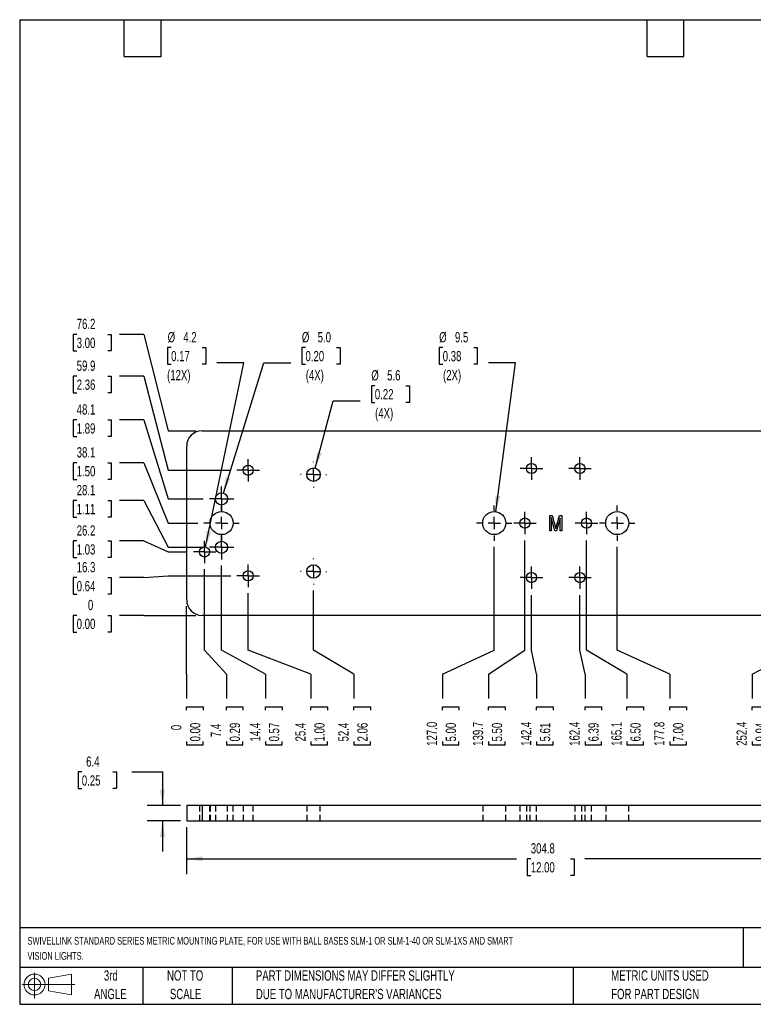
# Model space of a CAD drawing. Header units: millimetres. Extents: x 32 to 1365, y 32 to 1048.
# Tile 1 of 2: x 32 to 789, y 32 to 1048. Entities that reach past the tile are written whole.
import ezdxf

# ---------------------------------------------------------------- set-up
doc = ezdxf.new("R2010")
doc.units = ezdxf.units.MM
doc.header["$LTSCALE"] = 5
doc.linetypes.add('CENTERX2', pattern=[20.32, 12.7, -2.54, 2.54, -2.54])
doc.linetypes.add('HIDDEN', pattern=[1.905, 1.27, -0.635])
doc.layers.add('CENTER', color=40, linetype='CENTERX2')
doc.layers.add('HIDDEN', color=102, linetype='HIDDEN')
doc.layers.add('DIMENSIONS', color=140, linetype='Continuous', lineweight=25)
doc.layers.add('TEXT', color=140, linetype='Continuous', lineweight=25)
doc.styles.add('SLDTEXTSTYLE0', font='TXT', dxfattribs={"width": 0.7})
doc.dimstyles.new('SLDDIMSTYLE0', dxfattribs={"dimtxt": 10.790039, "dimasz": 16.51, "dimexe": 0, "dimexo": 0.0625, "dimgap": 2.69751, "dimtad": 0, "dimtih": 1, "dimtoh": 1, "dimdec": 0, "dimlfac": 0.4, "dimrnd": 1e-09, "dimdsep": 46, "dimtxsty": 'SLDTEXTSTYLE0', "dimblk1": 'NONE', "dimblk2": 'NONE', "dimsah": 1, "dimcen": 0.09, "dimadec": 0, "dimazin": 2, "dimtfac": 1, "dimtdec": 0, "dimtofl": 0, "dimtmove": 0, "dimatfit": 3, "dimldrblk": 'NONE', "dimfxl": 0, "dimfrac": 2, "dimtolj": 1, "dimtzin": 12, "dimarcsym": 0})
doc.dimstyles.new('SLDDIMSTYLE1', dxfattribs={"dimtxt": 10.790039, "dimasz": 16.51, "dimexe": 0, "dimexo": 0.0625, "dimgap": 2.69751, "dimtad": 0, "dimtih": 1, "dimtoh": 1, "dimlfac": 0.4, "dimrnd": 1e-09, "dimzin": 12, "dimdsep": 46, "dimtxsty": 'SLDTEXTSTYLE0', "dimblk1": 'NONE', "dimblk2": 'NONE', "dimsah": 1, "dimcen": 0.09, "dimadec": 0, "dimazin": 3, "dimtfac": 1, "dimtofl": 0, "dimtmove": 0, "dimatfit": 3, "dimldrblk": 'NONE', "dimfxl": 0, "dimfrac": 2, "dimtolj": 1, "dimtzin": 12, "dimarcsym": 0})
doc.dimstyles.new('SLDDIMSTYLE2', dxfattribs={"dimtxt": 10.790039, "dimasz": 16.51, "dimexe": 0, "dimexo": 0.0625, "dimgap": 2.69751, "dimtad": 0, "dimtih": 1, "dimtoh": 1, "dimlfac": 0.4, "dimrnd": 1e-09, "dimzin": 4, "dimdsep": 46, "dimtxsty": 'SLDTEXTSTYLE0', "dimblk1": 'NONE', "dimblk2": 'NONE', "dimsah": 1, "dimcen": 0.09, "dimadec": 0, "dimazin": 1, "dimtfac": 1, "dimtofl": 0, "dimtmove": 0, "dimatfit": 3, "dimldrblk": 'NONE', "dimfxl": 0, "dimfrac": 2, "dimtolj": 1, "dimtzin": 12, "dimarcsym": 0})
doc.dimstyles.new('SLDDIMSTYLE4', dxfattribs={"dimtxt": 10.790039, "dimasz": 16.51, "dimexe": 0, "dimexo": 0.0625, "dimgap": 2.69751, "dimtad": 0, "dimtih": 1, "dimtoh": 1, "dimlfac": 0.4, "dimrnd": 1e-09, "dimzin": 12, "dimdsep": 46, "dimtxsty": 'SLDTEXTSTYLE0', "dimsah": 1, "dimcen": 0, "dimadec": 0, "dimazin": 3, "dimtfac": 1, "dimtofl": 0, "dimtmove": 0, "dimatfit": 3, "dimfxl": 0, "dimfrac": 2, "dimtolj": 1, "dimtzin": 12, "dimarcsym": 0})
doc.dimstyles.new('SLDDIMSTYLE5', dxfattribs={"dimtxt": 10.790039, "dimasz": 16.51, "dimexe": 0, "dimexo": 0.0625, "dimgap": 2.69751, "dimtad": 0, "dimtih": 1, "dimtoh": 1, "dimlfac": 0.4, "dimrnd": 1e-09, "dimzin": 4, "dimdsep": 46, "dimtxsty": 'SLDTEXTSTYLE0', "dimsah": 1, "dimcen": 0, "dimadec": 0, "dimazin": 1, "dimtfac": 1, "dimtofl": 0, "dimtmove": 0, "dimatfit": 3, "dimfxl": 0, "dimfrac": 2, "dimtolj": 1, "dimtzin": 12, "dimarcsym": 0})
doc.dimstyles.new('SLDDIMSTYLE6', dxfattribs={"dimtxt": 10.790039, "dimasz": 16.51, "dimexe": 0, "dimexo": 0.0625, "dimgap": 2.69751, "dimtad": 0, "dimtih": 1, "dimtoh": 1, "dimlfac": 0.4, "dimrnd": 1e-09, "dimzin": 12, "dimdsep": 46, "dimtxsty": 'SLDTEXTSTYLE0', "dimsah": 1, "dimcen": 0.09, "dimadec": 0, "dimazin": 3, "dimtfac": 1, "dimtmove": 0, "dimatfit": 0, "dimfxl": 0, "dimfrac": 2, "dimtolj": 1, "dimtzin": 12, "dimarcsym": 0})
doc.dimstyles.new('SLDDIMSTYLE7', dxfattribs={"dimtxt": 10.790039, "dimasz": 16.51, "dimexe": 0, "dimexo": 0.0625, "dimgap": 2.69751, "dimtad": 0, "dimtih": 1, "dimtoh": 1, "dimlfac": 0.4, "dimrnd": 1e-09, "dimzin": 12, "dimdsep": 46, "dimtxsty": 'SLDTEXTSTYLE0', "dimsah": 1, "dimcen": 0.09, "dimadec": 0, "dimazin": 3, "dimtfac": 1, "dimtofl": 0, "dimtmove": 0, "dimatfit": 3, "dimfxl": 0, "dimfrac": 2, "dimtolj": 1, "dimtzin": 12, "dimarcsym": 0})

# ---------------------------------------------------------------- blocks, each defined once
blk = doc.blocks.new('Block11')
at = {"color": 7, "linetype": 'Continuous', "lineweight": 18}
for p, q in [((12.9, 26.6), (12.9, 0)), ((27.4, 20.8), (50.9, 25.2)), ((27.4, 8), (27.4, 20.8)), ((50.9, 25.2), (50.9, 3.7)), ((0, 14.4), (54.4, 14.4)), ((27.4, 8), (50.9, 3.7))]:
    blk.add_line(p, q, dxfattribs=at)
for radius in [10.8, 6.43]:
    blk.add_circle((12.9, 14.4), radius, dxfattribs=at)
blk = doc.blocks.new('Block12')
at = {"color": 7, "linetype": 'Continuous'}
blk.add_blockref('Block11', (0, 0), dxfattribs=at)
blk = doc.blocks.new('SW_NOTE_0')
at = {"layer": 'TEXT', "color": 0, "attachment_point": 1, "style": 'SLDTEXTSTYLE0'}
for s, insert, char_height in [('SWIVELLINK STANDARD SERIES METRIC MOUNTING PLATE, FOR USE WITH BALL BASES SLM-1 OR SLM-1-40 OR SLM-1XS AND SMART', (0, 10.2), 7.9375), ('VISION LIGHTS.', (0, -5.4), 7.938)]:
    blk.add_mtext(s, dxfattribs=dict(at, insert=insert, char_height=char_height))
blk = doc.blocks.new('SW_NOTE_0_3')
at = {"layer": 'TEXT', "color": 0, "char_height": 10.583, "attachment_point": 1, "style": 'SLDTEXTSTYLE0'}
for s, insert in [('PART DIMENSIONS MAY DIFFER SLIGHTLY', (0, 13.6)), ("DUE TO MANUFACTURER'S VARIANCES", (0, -5.5))]:
    blk.add_mtext(s, dxfattribs=dict(at, insert=insert))
blk = doc.blocks.new('SW_NOTE_0_4')
at = {"layer": 'TEXT', "color": 0, "char_height": 10.58, "attachment_point": 2, "style": 'SLDTEXTSTYLE0'}
for s, insert in [('NOT TO', (26.3, 13.6)), ('SCALE', (26.8, -5.5))]:
    blk.add_mtext(s, dxfattribs=dict(at, insert=insert))
blk = doc.blocks.new('SW_NOTE_0_5')
at = {"layer": 'TEXT', "color": 0, "char_height": 10.58, "attachment_point": 2, "style": 'SLDTEXTSTYLE0'}
for s, insert in [('3rd', (11.6, 13.6)), ('ANGLE', (11.1, -5.5))]:
    blk.add_mtext(s, dxfattribs=dict(at, insert=insert))
blk = doc.blocks.new('SW_NOTE_0_6')
at = {"layer": 'TEXT', "color": 0, "char_height": 10.583, "attachment_point": 1, "style": 'SLDTEXTSTYLE0'}
for s, insert in [('METRIC UNITS USED', (0, 13.6)), ('FOR PART DESIGN', (0, -5.5))]:
    blk.add_mtext(s, dxfattribs=dict(at, insert=insert))
blk = doc.blocks.new('_D')
at = {"layer": 'DIMENSIONS'}
for p, q in [((90.6, 433.1), (87, 433.1)), ((87, 433.1), (87, 415.9)), ((122.7, 433.1), (126.3, 433.1)), ((126.3, 433.1), (126.3, 415.9)), ((159.9, 433.1), (134.9, 433.1)), ((159.9, 433.1), (184.9, 433.1)), ((184.9, 433.1), (213.7, 433.1)), ((87, 415.9), (90.6, 415.9)), ((126.3, 415.9), (122.7, 415.9))]:
    blk.add_line(p, q, dxfattribs=at)
at = {"layer": 'DIMENSIONS', "attachment_point": 1, "style": 'SLDTEXTSTYLE0'}
for s, insert, char_height in [('0', (102.2, 449.1), 10.6), ('0.00', (90.6, 429.6), 10.58)]:
    blk.add_mtext(s, dxfattribs=dict(at, insert=insert, char_height=char_height))
blk = doc.blocks.new('_None')
blk = doc.blocks.new('_D_1')
at = {"layer": 'DIMENSIONS'}
for p, q in [((90.6, 472), (87, 472)), ((87, 472), (87, 454.9)), ((122.7, 472), (126.3, 472)), ((126.3, 472), (126.3, 454.9)), ((159.9, 472), (134.9, 472)), ((159.9, 472), (184.9, 473.8)), ((184.9, 473.8), (249.7, 473.8)), ((87, 454.9), (90.6, 454.9)), ((126.3, 454.9), (122.7, 454.9))]:
    blk.add_line(p, q, dxfattribs=at)
at = {"layer": 'DIMENSIONS', "char_height": 10.58, "attachment_point": 1, "style": 'SLDTEXTSTYLE0'}
for s, insert in [('16.3', (90.6, 488.1)), ('0.64', (90.6, 468.5))]:
    blk.add_mtext(s, dxfattribs=dict(at, insert=insert))
blk = doc.blocks.new('_D_2')
at = {"layer": 'DIMENSIONS'}
for p, q in [((90.6, 509.9), (87, 509.9)), ((87, 509.9), (87, 492.8)), ((122.7, 509.9), (126.3, 509.9)), ((126.3, 509.9), (126.3, 492.8)), ((159.9, 509.9), (134.9, 509.9)), ((159.9, 509.9), (184.9, 498.5)), ((184.9, 498.5), (204.7, 498.5)), ((87, 492.8), (90.6, 492.8)), ((126.3, 492.8), (122.7, 492.8))]:
    blk.add_line(p, q, dxfattribs=at)
at = {"layer": 'DIMENSIONS', "char_height": 10.58, "attachment_point": 1, "style": 'SLDTEXTSTYLE0'}
for s, insert in [('26.2', (90.6, 526)), ('1.03', (90.6, 506.4))]:
    blk.add_mtext(s, dxfattribs=dict(at, insert=insert))
blk = doc.blocks.new('_D_3')
at = {"layer": 'DIMENSIONS'}
for p, q in [((90.6, 551.5), (87, 551.5)), ((87, 551.5), (87, 534.4)), ((122.7, 551.5), (126.3, 551.5)), ((126.3, 551.5), (126.3, 534.4)), ((159.9, 551.5), (134.9, 551.5)), ((159.9, 551.5), (184.9, 503.3)), ((87, 534.4), (90.6, 534.4)), ((126.3, 534.4), (122.7, 534.4)), ((184.9, 503.3), (221.2, 503.3))]:
    blk.add_line(p, q, dxfattribs=at)
at = {"layer": 'DIMENSIONS', "char_height": 10.58, "attachment_point": 1, "style": 'SLDTEXTSTYLE0'}
for s, insert in [('28.1', (90.6, 567.6)), ('1.11', (90.6, 548))]:
    blk.add_mtext(s, dxfattribs=dict(at, insert=insert))
blk = doc.blocks.new('_D_4')
at = {"layer": 'DIMENSIONS'}
for p, q in [((90.6, 590.6), (87, 590.6)), ((87, 590.6), (87, 573.4)), ((122.7, 590.6), (126.3, 590.6)), ((126.3, 590.6), (126.3, 573.4)), ((159.9, 590.6), (134.9, 590.6)), ((159.9, 590.6), (184.9, 528.3)), ((87, 573.4), (90.6, 573.4)), ((126.3, 573.4), (122.7, 573.4)), ((184.9, 528.3), (215.5, 528.3))]:
    blk.add_line(p, q, dxfattribs=at)
at = {"layer": 'DIMENSIONS', "char_height": 10.58, "attachment_point": 1, "style": 'SLDTEXTSTYLE0'}
for s, insert in [('38.1', (90.6, 606.6)), ('1.50', (90.6, 587.1))]:
    blk.add_mtext(s, dxfattribs=dict(at, insert=insert))
blk = doc.blocks.new('_D_5')
at = {"layer": 'DIMENSIONS'}
for p, q in [((90.6, 634.8), (87, 634.8)), ((87, 634.8), (87, 617.7)), ((122.7, 634.8), (126.3, 634.8)), ((126.3, 634.8), (126.3, 617.7)), ((159.9, 634.8), (134.9, 634.8)), ((159.9, 634.8), (184.9, 553.3)), ((87, 617.7), (90.6, 617.7)), ((126.3, 617.7), (122.7, 617.7)), ((184.9, 553.3), (221.2, 553.3))]:
    blk.add_line(p, q, dxfattribs=at)
at = {"layer": 'DIMENSIONS', "char_height": 10.58, "attachment_point": 1, "style": 'SLDTEXTSTYLE0'}
for s, insert in [('48.1', (90.6, 650.9)), ('1.89', (90.6, 631.3))]:
    blk.add_mtext(s, dxfattribs=dict(at, insert=insert))
blk = doc.blocks.new('_D_6')
at = {"layer": 'DIMENSIONS'}
for p, q in [((90.6, 679.9), (87, 679.9)), ((87, 679.9), (87, 662.8)), ((122.7, 679.9), (126.3, 679.9)), ((126.3, 679.9), (126.3, 662.8)), ((159.9, 679.9), (134.9, 679.9)), ((159.9, 679.9), (184.9, 582.8)), ((87, 662.8), (90.6, 662.8)), ((126.3, 662.8), (122.7, 662.8)), ((184.9, 582.8), (249.7, 582.8))]:
    blk.add_line(p, q, dxfattribs=at)
at = {"layer": 'DIMENSIONS', "char_height": 10.58, "attachment_point": 1, "style": 'SLDTEXTSTYLE0'}
for s, insert in [('59.9', (90.6, 696)), ('2.36', (90.6, 676.4))]:
    blk.add_mtext(s, dxfattribs=dict(at, insert=insert))
blk = doc.blocks.new('_D_7')
at = {"layer": 'DIMENSIONS'}
for p, q in [((90.6, 723), (87, 723)), ((87, 723), (87, 705.9)), ((122.7, 723), (126.3, 723)), ((126.3, 723), (126.3, 705.9)), ((159.9, 723), (134.9, 723)), ((159.9, 723), (184.9, 623.6)), ((87, 705.9), (90.6, 705.9)), ((126.3, 705.9), (122.7, 705.9)), ((184.9, 623.6), (213.7, 623.6))]:
    blk.add_line(p, q, dxfattribs=at)
at = {"layer": 'DIMENSIONS', "char_height": 10.58, "attachment_point": 1, "style": 'SLDTEXTSTYLE0'}
for s, insert in [('76.2', (90.6, 739.1)), ('3.00', (90.6, 719.5))]:
    blk.add_mtext(s, dxfattribs=dict(at, insert=insert))
blk = doc.blocks.new('_D_8')
at = {"layer": 'DIMENSIONS'}
for p, q in [((204.1, 397.3), (204.1, 442.6)), ((204.1, 372.3), (204.1, 397.3)), ((204.1, 372.3), (204.1, 347.3)), ((204.1, 335.1), (204.1, 338.7)), ((204.1, 338.7), (221.3, 338.7)), ((221.3, 338.7), (221.3, 335.1)), ((204.1, 303), (204.1, 299.4)), ((204.1, 299.4), (221.3, 299.4)), ((221.3, 299.4), (221.3, 303))]:
    blk.add_line(p, q, dxfattribs=at)
at = {"layer": 'DIMENSIONS', "attachment_point": 1, "rotation": 90, "style": 'SLDTEXTSTYLE0'}
for s, insert, char_height in [('0.00', (207.7, 303), 10.58), ('0', (188.1, 314.6), 10.6)]:
    blk.add_mtext(s, dxfattribs=dict(at, insert=insert, char_height=char_height))
blk = doc.blocks.new('_D_9')
at = {"layer": 'DIMENSIONS'}
for p, q in [((222.6, 397.3), (222.6, 480.6)), ((245.1, 372.3), (222.6, 397.3)), ((245.1, 372.3), (245.1, 347.3)), ((245.1, 335.1), (245.1, 338.7)), ((245.1, 338.7), (262.2, 338.7)), ((262.2, 338.7), (262.2, 335.1)), ((245.1, 303), (245.1, 299.4)), ((245.1, 299.4), (262.2, 299.4)), ((262.2, 299.4), (262.2, 303))]:
    blk.add_line(p, q, dxfattribs=at)
at = {"layer": 'DIMENSIONS', "char_height": 10.58, "attachment_point": 1, "rotation": 90, "style": 'SLDTEXTSTYLE0'}
for s, insert in [('7.4', (229, 307.5)), ('0.29', (248.6, 303))]:
    blk.add_mtext(s, dxfattribs=dict(at, insert=insert))
blk = doc.blocks.new('_D_10')
at = {"layer": 'DIMENSIONS'}
for p, q in [((240.1, 397.3), (240.1, 484.4)), ((285.6, 372.3), (240.1, 397.3)), ((285.6, 372.3), (285.6, 347.3)), ((285.6, 335.1), (285.6, 338.7)), ((285.6, 338.7), (302.8, 338.7)), ((302.8, 338.7), (302.8, 335.1)), ((285.6, 303), (285.6, 299.4)), ((285.6, 299.4), (302.8, 299.4)), ((302.8, 299.4), (302.8, 303))]:
    blk.add_line(p, q, dxfattribs=at)
at = {"layer": 'DIMENSIONS', "char_height": 10.58, "attachment_point": 1, "rotation": 90, "style": 'SLDTEXTSTYLE0'}
for s, insert in [('14.4', (269.6, 303)), ('0.57', (289.1, 303))]:
    blk.add_mtext(s, dxfattribs=dict(at, insert=insert))
blk = doc.blocks.new('_D_11')
at = {"layer": 'DIMENSIONS'}
for p, q in [((267.6, 397.3), (267.6, 455.9)), ((332.4, 372.3), (267.6, 397.3)), ((332.4, 372.3), (332.4, 347.3)), ((332.4, 335.1), (332.4, 338.7)), ((332.4, 338.7), (349.5, 338.7)), ((349.5, 338.7), (349.5, 335.1)), ((332.4, 303), (332.4, 299.4)), ((332.4, 299.4), (349.5, 299.4)), ((349.5, 299.4), (349.5, 303))]:
    blk.add_line(p, q, dxfattribs=at)
at = {"layer": 'DIMENSIONS', "char_height": 10.58, "attachment_point": 1, "rotation": 90, "style": 'SLDTEXTSTYLE0'}
for s, insert in [('25.4', (316.3, 303)), ('1.00', (335.9, 303))]:
    blk.add_mtext(s, dxfattribs=dict(at, insert=insert))
blk = doc.blocks.new('_D_12')
at = {"layer": 'DIMENSIONS'}
for p, q in [((335.1, 397.3), (335.1, 458.7)), ((376.8, 372.3), (335.1, 397.3)), ((376.8, 372.3), (376.8, 347.3)), ((376.8, 335.1), (376.8, 338.7)), ((376.8, 338.7), (393.9, 338.7)), ((393.9, 338.7), (393.9, 335.1)), ((376.8, 303), (376.8, 299.4)), ((376.8, 299.4), (393.9, 299.4)), ((393.9, 299.4), (393.9, 303))]:
    blk.add_line(p, q, dxfattribs=at)
at = {"layer": 'DIMENSIONS', "char_height": 10.58, "attachment_point": 1, "rotation": 90, "style": 'SLDTEXTSTYLE0'}
for s, insert in [('52.4', (360.7, 303)), ('2.06', (380.3, 303))]:
    blk.add_mtext(s, dxfattribs=dict(at, insert=insert))
blk = doc.blocks.new('_D_13')
at = {"layer": 'DIMENSIONS'}
for p, q in [((521.6, 397.3), (521.6, 503.7)), ((468.1, 372.3), (521.6, 397.3)), ((468.1, 372.3), (468.1, 347.3)), ((468.1, 335.1), (468.1, 338.7)), ((468.1, 338.7), (485.2, 338.7)), ((485.2, 338.7), (485.2, 335.1)), ((468.1, 303), (468.1, 299.4)), ((468.1, 299.4), (485.2, 299.4)), ((485.2, 299.4), (485.2, 303))]:
    blk.add_line(p, q, dxfattribs=at)
at = {"layer": 'DIMENSIONS', "char_height": 10.58, "attachment_point": 1, "rotation": 90, "style": 'SLDTEXTSTYLE0'}
for s, insert in [('127.0', (452, 298.5)), ('5.00', (471.6, 303))]:
    blk.add_mtext(s, dxfattribs=dict(at, insert=insert))
blk = doc.blocks.new('_D_14')
at = {"layer": 'DIMENSIONS'}
for p, q in [((553.4, 397.3), (553.4, 510.4)), ((515.7, 372.3), (553.4, 397.3)), ((515.7, 372.3), (515.7, 347.3)), ((515.7, 335.1), (515.7, 338.7)), ((515.7, 338.7), (532.8, 338.7)), ((532.8, 338.7), (532.8, 335.1)), ((515.7, 303), (515.7, 299.4)), ((515.7, 299.4), (532.8, 299.4)), ((532.8, 299.4), (532.8, 303))]:
    blk.add_line(p, q, dxfattribs=at)
at = {"layer": 'DIMENSIONS', "char_height": 10.58, "attachment_point": 1, "rotation": 90, "style": 'SLDTEXTSTYLE0'}
for s, insert in [('139.7', (499.6, 298.5)), ('5.50', (519.2, 303))]:
    blk.add_mtext(s, dxfattribs=dict(at, insert=insert))
blk = doc.blocks.new('_D_15')
at = {"layer": 'DIMENSIONS'}
for p, q in [((560.1, 397.3), (560.1, 454.1)), ((565.4, 372.3), (560.1, 397.3)), ((565.4, 372.3), (565.4, 347.3)), ((565.4, 335.1), (565.4, 338.7)), ((565.4, 338.7), (582.5, 338.7)), ((582.5, 338.7), (582.5, 335.1)), ((565.4, 303), (565.4, 299.4)), ((565.4, 299.4), (582.5, 299.4)), ((582.5, 299.4), (582.5, 303))]:
    blk.add_line(p, q, dxfattribs=at)
at = {"layer": 'DIMENSIONS', "char_height": 10.58, "attachment_point": 1, "rotation": 90, "style": 'SLDTEXTSTYLE0'}
for s, insert in [('142.4', (549.3, 298.5)), ('5.61', (568.9, 303))]:
    blk.add_mtext(s, dxfattribs=dict(at, insert=insert))
blk = doc.blocks.new('_D_16')
at = {"layer": 'DIMENSIONS'}
for p, q in [((610.1, 397.3), (610.1, 454.1)), ((615.4, 372.3), (610.1, 397.3)), ((615.4, 372.3), (615.4, 347.3)), ((615.4, 335.1), (615.4, 338.7)), ((615.4, 338.7), (632.5, 338.7)), ((632.5, 338.7), (632.5, 335.1)), ((615.4, 303), (615.4, 299.4)), ((615.4, 299.4), (632.5, 299.4)), ((632.5, 299.4), (632.5, 303))]:
    blk.add_line(p, q, dxfattribs=at)
at = {"layer": 'DIMENSIONS', "char_height": 10.58, "attachment_point": 1, "rotation": 90, "style": 'SLDTEXTSTYLE0'}
for s, insert in [('162.4', (599.3, 298.5)), ('6.39', (618.9, 303))]:
    blk.add_mtext(s, dxfattribs=dict(at, insert=insert))
blk = doc.blocks.new('_D_17')
at = {"layer": 'DIMENSIONS'}
for p, q in [((616.9, 397.3), (616.9, 510.4)), ((658.7, 372.3), (616.9, 397.3)), ((658.7, 372.3), (658.7, 347.3)), ((658.7, 335.1), (658.7, 338.7)), ((658.7, 338.7), (675.8, 338.7)), ((675.8, 338.7), (675.8, 335.1)), ((658.7, 303), (658.7, 299.4)), ((658.7, 299.4), (675.8, 299.4)), ((675.8, 299.4), (675.8, 303))]:
    blk.add_line(p, q, dxfattribs=at)
at = {"layer": 'DIMENSIONS', "char_height": 10.58, "attachment_point": 1, "rotation": 90, "style": 'SLDTEXTSTYLE0'}
for s, insert in [('165.1', (642.6, 298.5)), ('6.50', (662.2, 303))]:
    blk.add_mtext(s, dxfattribs=dict(at, insert=insert))
blk = doc.blocks.new('_D_18')
at = {"layer": 'DIMENSIONS'}
for p, q in [((648.6, 397.3), (648.6, 503.7)), ((702.8, 372.3), (648.6, 397.3)), ((702.8, 372.3), (702.8, 347.3)), ((702.8, 335.1), (702.8, 338.7)), ((702.8, 338.7), (720, 338.7)), ((720, 338.7), (720, 335.1)), ((702.8, 303), (702.8, 299.4)), ((702.8, 299.4), (720, 299.4)), ((720, 299.4), (720, 303))]:
    blk.add_line(p, q, dxfattribs=at)
at = {"layer": 'DIMENSIONS', "char_height": 10.58, "attachment_point": 1, "rotation": 90, "style": 'SLDTEXTSTYLE0'}
for s, insert in [('177.8', (686.8, 298.5)), ('7.00', (706.3, 303))]:
    blk.add_mtext(s, dxfattribs=dict(at, insert=insert))
blk = doc.blocks.new('_D_19')
at = {"layer": 'DIMENSIONS'}
for p, q in [((835.2, 397.3), (835.2, 458.7)), ((787.9, 372.3), (835.2, 397.3)), ((787.9, 372.3), (787.9, 347.3)), ((787.9, 335.1), (787.9, 338.7)), ((787.9, 338.7), (805, 338.7)), ((805, 338.7), (805, 335.1)), ((787.9, 303), (787.9, 299.4)), ((787.9, 299.4), (805, 299.4)), ((805, 299.4), (805, 303))]:
    blk.add_line(p, q, dxfattribs=at)
at = {"layer": 'DIMENSIONS', "char_height": 10.58, "attachment_point": 1, "rotation": 90, "style": 'SLDTEXTSTYLE0'}
for s, insert in [('252.4', (771.8, 298.5)), ('9.94', (791.4, 303))]:
    blk.add_mtext(s, dxfattribs=dict(at, insert=insert))
blk = doc.blocks.new('_D_20')
at = {"layer": 'DIMENSIONS'}
for p, q in [((902.6, 397.3), (902.6, 455.9)), ((833.4, 372.3), (902.6, 397.3)), ((833.4, 372.3), (833.4, 347.3)), ((833.4, 335.1), (833.4, 338.7)), ((833.4, 338.7), (850.5, 338.7)), ((850.5, 338.7), (850.5, 335.1)), ((833.4, 294.1), (833.4, 290.4)), ((833.4, 290.4), (850.5, 290.4)), ((850.5, 290.4), (850.5, 294.1))]:
    blk.add_line(p, q, dxfattribs=at)
at = {"layer": 'DIMENSIONS', "char_height": 10.58, "attachment_point": 1, "rotation": 90, "style": 'SLDTEXTSTYLE0'}
for s, insert in [('279.4', (817.3, 294.1)), ('11.00', (836.9, 294.1))]:
    blk.add_mtext(s, dxfattribs=dict(at, insert=insert))
blk = doc.blocks.new('_D_21')
at = {"layer": 'DIMENSIONS'}
for p, q in [((930.1, 397.3), (930.1, 484.4)), ((878.9, 372.3), (930.1, 397.3)), ((878.9, 372.3), (878.9, 347.3)), ((878.9, 335.1), (878.9, 338.7)), ((878.9, 338.7), (896, 338.7)), ((896, 338.7), (896, 335.1)), ((878.9, 294.1), (878.9, 290.4)), ((878.9, 290.4), (896, 290.4)), ((896, 290.4), (896, 294.1))]:
    blk.add_line(p, q, dxfattribs=at)
at = {"layer": 'DIMENSIONS', "char_height": 10.58, "attachment_point": 1, "rotation": 90, "style": 'SLDTEXTSTYLE0'}
for s, insert in [('290.4', (862.8, 294.1)), ('11.43', (882.4, 294.1))]:
    blk.add_mtext(s, dxfattribs=dict(at, insert=insert))
blk = doc.blocks.new('_D_22')
at = {"layer": 'DIMENSIONS'}
for p, q in [((947.6, 397.3), (947.6, 480.6)), ((922, 372.3), (947.6, 397.3)), ((922, 372.3), (922, 347.3)), ((922, 335.1), (922, 338.7)), ((922, 338.7), (939.2, 338.7)), ((939.2, 338.7), (939.2, 335.1)), ((922, 294.1), (922, 290.4)), ((922, 290.4), (939.2, 290.4)), ((939.2, 290.4), (939.2, 294.1))]:
    blk.add_line(p, q, dxfattribs=at)
at = {"layer": 'DIMENSIONS', "char_height": 10.58, "attachment_point": 1, "rotation": 90, "style": 'SLDTEXTSTYLE0'}
for s, insert in [('297.4', (906, 294.1)), ('11.71', (925.5, 294.1))]:
    blk.add_mtext(s, dxfattribs=dict(at, insert=insert))
blk = doc.blocks.new('_D_23')
at = {"layer": 'DIMENSIONS'}
for p, q in [((966.1, 442.6), (966.1, 347.3)), ((966.1, 335.1), (966.1, 338.7)), ((966.1, 338.7), (983.3, 338.7)), ((983.3, 338.7), (983.3, 335.1)), ((966.1, 294.1), (966.1, 290.4)), ((966.1, 290.4), (983.3, 290.4)), ((983.3, 290.4), (983.3, 294.1))]:
    blk.add_line(p, q, dxfattribs=at)
at = {"layer": 'DIMENSIONS', "char_height": 10.58, "attachment_point": 1, "rotation": 90, "style": 'SLDTEXTSTYLE0'}
for s, insert in [('304.8', (950.1, 294.1)), ('12.00', (969.7, 294.1))]:
    blk.add_mtext(s, dxfattribs=dict(at, insert=insert))
blk = doc.blocks.new('_D_25')
at = {"layer": 'DIMENSIONS'}
for p, q in [((188.1, 709.4), (184.5, 709.4)), ((184.5, 709.4), (184.5, 692.2)), ((220.2, 709.4), (223.8, 709.4)), ((223.8, 709.4), (223.8, 692.2)), ((184.5, 692.2), (188.1, 692.2)), ((223.8, 692.2), (220.2, 692.2)), ((223.7, 503.7), (263.1, 693.7)), ((263.1, 693.7), (235.4, 693.7))]:
    blk.add_line(p, q, dxfattribs=at)
blk.add_solid([(223.7, 503.7), (229.6, 519.3), (224.6, 520.4)], dxfattribs=at)
at = {"layer": 'DIMENSIONS', "char_height": 10.58, "attachment_point": 1, "style": 'SLDTEXTSTYLE0'}
for s, insert in [('%%c', (184.5, 725.4)), ('4.2', (200.7, 725.4)), ('0.17', (188.1, 705.9)), ('(12X)', (183.9, 686.3))]:
    blk.add_mtext(s, dxfattribs=dict(at, insert=insert))
blk = doc.blocks.new('_D_26')
at = {"layer": 'DIMENSIONS'}
for p, q in [((398.4, 670.1), (394.8, 670.1)), ((394.8, 670.1), (394.8, 652.9)), ((430.5, 670.1), (434.1, 670.1)), ((434.1, 670.1), (434.1, 652.9)), ((336.9, 585), (355.5, 654.4)), ((355.5, 654.4), (383.3, 654.4)), ((394.8, 652.9), (398.4, 652.9)), ((434.1, 652.9), (430.5, 652.9))]:
    blk.add_line(p, q, dxfattribs=at)
blk.add_solid([(336.9, 585), (343.6, 600.3), (338.7, 601.6)], dxfattribs=at)
at = {"layer": 'DIMENSIONS', "char_height": 10.58, "attachment_point": 1, "style": 'SLDTEXTSTYLE0'}
for s, insert in [('%%c', (394.8, 686.1)), ('5.6', (411.1, 686.1)), ('0.22', (398.4, 666.6)), ('(4X)', (398.7, 647))]:
    blk.add_mtext(s, dxfattribs=dict(at, insert=insert))
blk = doc.blocks.new('_D_27')
at = {"layer": 'DIMENSIONS'}
for p, q in [((326.8, 709.4), (323.1, 709.4)), ((323.1, 709.4), (323.1, 692.2)), ((358.8, 709.4), (362.5, 709.4)), ((362.5, 709.4), (362.5, 692.2)), ((242, 559.3), (283.8, 693.7)), ((283.8, 693.7), (311.6, 693.7)), ((323.1, 692.2), (326.8, 692.2)), ((362.5, 692.2), (358.8, 692.2))]:
    blk.add_line(p, q, dxfattribs=at)
blk.add_solid([(242, 559.3), (249.3, 574.3), (244.5, 575.8)], dxfattribs=at)
at = {"layer": 'DIMENSIONS', "char_height": 10.58, "attachment_point": 1, "style": 'SLDTEXTSTYLE0'}
for s, insert in [('%%c', (323.1, 725.4)), ('5.0', (339.4, 725.4)), ('0.20', (326.8, 705.9)), ('(4X)', (327.1, 686.3))]:
    blk.add_mtext(s, dxfattribs=dict(at, insert=insert))
blk = doc.blocks.new('_D_28')
at = {"layer": 'DIMENSIONS'}
for p, q in [((468.5, 709.4), (464.8, 709.4)), ((464.8, 709.4), (464.8, 692.2)), ((500.5, 709.4), (504.2, 709.4)), ((504.2, 709.4), (504.2, 692.2)), ((464.8, 692.2), (468.5, 692.2)), ((504.2, 692.2), (500.5, 692.2)), ((543.5, 693.7), (515.7, 693.7)), ((523.2, 540.1), (543.5, 693.7))]:
    blk.add_line(p, q, dxfattribs=at)
blk.add_solid([(523.2, 540.1), (527.9, 556.2), (522.8, 556.8)], dxfattribs=at)
at = {"layer": 'DIMENSIONS', "char_height": 10.58, "attachment_point": 1, "style": 'SLDTEXTSTYLE0'}
for s, insert in [('%%c', (464.8, 725.4)), ('9.5', (481.1, 725.4)), ('0.38', (468.5, 705.9)), ('(2X)', (468.8, 686.3))]:
    blk.add_mtext(s, dxfattribs=dict(at, insert=insert))
blk = doc.blocks.new('SW_CENTERMARKSYMBOL_0')
at = {"layer": 'CENTER', "color": 0}
for p, q in [((0, 6.35), (0, 11.6)), ((-6.35, 0), (-11.6, 0)), ((0, 0), (-6.35, 0)), ((0, 0), (0, 6.35)), ((0, 0), (0, -6.35)), ((0, 0), (6.35, 0)), ((6.35, 0), (11.6, 0)), ((0, -6.35), (0, -11.6))]:
    blk.add_line(p, q, dxfattribs=at)
blk = doc.blocks.new('SW_CENTERMARKSYMBOL_1')
at = {"layer": 'CENTER', "color": 0}
for p, q in [((0, 6.35), (0, 12.6)), ((-6.35, 0), (-12.6, 0)), ((0, 0), (-6.35, 0)), ((0, 0), (0, 6.35)), ((0, 0), (0, -6.35)), ((0, 0), (6.35, 0)), ((6.35, 0), (12.6, 0)), ((0, -6.35), (0, -12.6))]:
    blk.add_line(p, q, dxfattribs=at)
blk = doc.blocks.new('SW_CENTERMARKSYMBOL_2')
at = {"layer": 'CENTER', "color": 0}
for p, q in [((0, 12.7), (0, 18.25625)), ((-12.7, 0), (-18.25625, 0)), ((0, 0), (-6.35, 0)), ((0, 0), (0, 6.35)), ((0, 0), (0, -6.35)), ((0, 0), (6.35, 0)), ((12.7, 0), (18.25625, 0)), ((0, -12.7), (0, -18.25625))]:
    blk.add_line(p, q, dxfattribs=at)
blk = doc.blocks.new('SW_CENTERMARKSYMBOL_3')
at = {"layer": 'CENTER', "color": 0}
for p, q in [((0, 6.35), (0, 12.6)), ((-6.35, 0), (-12.6, 0)), ((0, 0), (-6.35, 0)), ((0, 0), (0, 6.35)), ((0, 0), (0, -6.35)), ((0, 0), (6.35, 0)), ((6.35, 0), (12.6, 0)), ((0, -6.35), (0, -12.6))]:
    blk.add_line(p, q, dxfattribs=at)
blk = doc.blocks.new('SW_CENTERMARKSYMBOL_4')
at = {"layer": 'CENTER', "color": 0}
for p, q in [((0, 6.35), (0, 11.6)), ((-6.35, 0), (-11.6, 0)), ((0, 0), (-6.35, 0)), ((0, 0), (0, 6.35)), ((0, 0), (0, -6.35)), ((0, 0), (6.35, 0)), ((6.35, 0), (11.6, 0)), ((0, -6.35), (0, -11.6))]:
    blk.add_line(p, q, dxfattribs=at)
blk = doc.blocks.new('SW_CENTERMARKSYMBOL_5')
at = {"layer": 'CENTER', "color": 0}
for p, q in [((0, 6.35), (0, 11.6)), ((-6.35, 0), (-11.6, 0)), ((0, 0), (-6.35, 0)), ((0, 0), (0, 6.35)), ((0, 0), (0, -6.35)), ((0, 0), (6.35, 0)), ((6.35, 0), (11.6, 0)), ((0, -6.35), (0, -11.6))]:
    blk.add_line(p, q, dxfattribs=at)
blk = doc.blocks.new('SW_CENTERMARKSYMBOL_6')
at = {"layer": 'CENTER', "color": 0}
for p, q in [((0, 12.7), (0, 13.3)), ((-12.7, 0), (-13.3, 0)), ((0, 0), (-6.3, 0)), ((0, 0), (0, 6.4)), ((0, 0), (0, -6.3)), ((0, 0), (6.4, 0)), ((12.7, 0), (13.3, 0)), ((0, -12.7), (0, -13.3))]:
    blk.add_line(p, q, dxfattribs=at)
blk = doc.blocks.new('SW_CENTERMARKSYMBOL_7')
at = {"layer": 'CENTER', "color": 0}
for p, q in [((0, 12.7), (0, 13.3)), ((-12.7, 0), (-13.3, 0)), ((0, 0), (-6.4, 0)), ((0, 0), (0, 6.3)), ((0, 0), (0, -6.4)), ((0, 0), (6.3, 0)), ((12.7, 0), (13.3, 0)), ((0, -12.7), (0, -13.3))]:
    blk.add_line(p, q, dxfattribs=at)
blk = doc.blocks.new('SW_CENTERMARKSYMBOL_8')
at = {"layer": 'CENTER', "color": 0}
for p, q in [((0, 12.7), (0, 18.25625)), ((-12.7, 0), (-18.25625, 0)), ((0, 0), (-6.35, 0)), ((0, 0), (0, 6.35)), ((0, 0), (0, -6.35)), ((0, 0), (6.35, 0)), ((12.7, 0), (18.25625, 0)), ((0, -12.7), (0, -18.25625))]:
    blk.add_line(p, q, dxfattribs=at)
blk = doc.blocks.new('SW_CENTERMARKSYMBOL_9')
at = {"layer": 'CENTER', "color": 0}
for p, q in [((0, 6.35), (0, 11.6)), ((-6.35, 0), (-11.6, 0)), ((0, 0), (-6.35, 0)), ((0, 0), (0, 6.35)), ((0, 0), (0, -6.35)), ((0, 0), (6.35, 0)), ((6.35, 0), (11.6, 0)), ((0, -6.35), (0, -11.6))]:
    blk.add_line(p, q, dxfattribs=at)
blk = doc.blocks.new('SW_CENTERMARKSYMBOL_10')
at = {"layer": 'CENTER', "color": 0}
for p, q in [((0, 6.35), (0, 11.6)), ((-6.35, 0), (-11.6, 0)), ((0, 0), (-6.35, 0)), ((0, 0), (0, 6.35)), ((0, 0), (0, -6.35)), ((0, 0), (6.35, 0)), ((6.35, 0), (11.6, 0)), ((0, -6.35), (0, -11.6))]:
    blk.add_line(p, q, dxfattribs=at)
blk = doc.blocks.new('SW_CENTERMARKSYMBOL_11')
at = {"layer": 'CENTER', "color": 0}
for p, q in [((0, 6.35), (0, 11.6)), ((-6.35, 0), (-11.6, 0)), ((0, 0), (-6.35, 0)), ((0, 0), (0, 6.35)), ((0, 0), (0, -6.35)), ((0, 0), (6.35, 0)), ((6.35, 0), (11.6, 0)), ((0, -6.35), (0, -11.6))]:
    blk.add_line(p, q, dxfattribs=at)
blk = doc.blocks.new('SW_CENTERMARKSYMBOL_12')
at = {"layer": 'CENTER', "color": 0}
for p, q in [((0, 6.35), (0, 11.6)), ((-6.35, 0), (-11.6, 0)), ((0, 0), (-6.35, 0)), ((0, 0), (0, 6.35)), ((0, 0), (0, -6.35)), ((0, 0), (6.35, 0)), ((6.35, 0), (11.6, 0)), ((0, -6.35), (0, -11.6))]:
    blk.add_line(p, q, dxfattribs=at)
blk = doc.blocks.new('SW_CENTERMARKSYMBOL_13')
at = {"layer": 'CENTER', "color": 0}
for p, q in [((0, 6.35), (0, 11.6)), ((-6.35, 0), (-11.6, 0)), ((0, 0), (-6.35, 0)), ((0, 0), (0, 6.35)), ((0, 0), (0, -6.35)), ((0, 0), (6.35, 0)), ((6.35, 0), (11.6, 0)), ((0, -6.35), (0, -11.6))]:
    blk.add_line(p, q, dxfattribs=at)
blk = doc.blocks.new('SW_CENTERMARKSYMBOL_14')
at = {"layer": 'CENTER', "color": 0}
for p, q in [((0, 6.35), (0, 11.6)), ((-6.35, 0), (-11.6, 0)), ((0, 0), (-6.35, 0)), ((0, 0), (0, 6.35)), ((0, 0), (0, -6.35)), ((0, 0), (6.35, 0)), ((6.35, 0), (11.6, 0)), ((0, -6.35), (0, -11.6))]:
    blk.add_line(p, q, dxfattribs=at)
blk = doc.blocks.new('SW_CENTERMARKSYMBOL_15')
at = {"layer": 'CENTER', "color": 0}
for p, q in [((0, 12.7), (0, 18.25625)), ((-12.7, 0), (-18.25625, 0)), ((0, 0), (-6.35, 0)), ((0, 0), (0, 6.35)), ((0, 0), (0, -6.35)), ((0, 0), (6.35, 0)), ((12.7, 0), (18.25625, 0)), ((0, -12.7), (0, -18.25625))]:
    blk.add_line(p, q, dxfattribs=at)
blk = doc.blocks.new('_D_29')
at = {"layer": 'DIMENSIONS'}
for p, q in [((95.9, 271.5), (92.2, 271.5)), ((92.2, 271.5), (92.2, 254.3)), ((127.9, 271.5), (131.6, 271.5)), ((131.6, 271.5), (131.6, 254.3)), ((147.4, 271.5), (179.1, 271.5)), ((179.1, 271.5), (179.1, 236.9)), ((92.2, 254.3), (95.9, 254.3)), ((131.6, 254.3), (127.9, 254.3)), ((197.8, 236.9), (163.3, 236.9)), ((197.8, 221), (163.3, 221)), ((179.1, 221), (179.1, 189.3))]:
    blk.add_line(p, q, dxfattribs=at)
for points in [[(179.1, 236.9), (181.7, 253.4), (176.6, 253.4)], [(179.1, 221), (176.6, 204.5), (181.7, 204.5)]]:
    blk.add_solid(points, dxfattribs=at)
at = {"layer": 'DIMENSIONS', "char_height": 10.58, "attachment_point": 1, "style": 'SLDTEXTSTYLE0'}
for s, insert in [('6.4', (100.4, 287.5)), ('0.25', (95.9, 268))]:
    blk.add_mtext(s, dxfattribs=dict(at, insert=insert))
blk = doc.blocks.new('_D_30')
at = {"layer": 'DIMENSIONS'}
for p, q in [((204.1, 214.7), (204.1, 166)), ((966.1, 214.7), (966.1, 166)), ((204.1, 181.9), (544.8, 181.9)), ((559.4, 181.9), (555.8, 181.9)), ((555.8, 181.9), (555.8, 164.8)), ((600.5, 181.9), (604.1, 181.9)), ((604.1, 181.9), (604.1, 164.8)), ((966.1, 181.9), (615.1, 181.9)), ((555.8, 164.8), (559.4, 164.8)), ((604.1, 164.8), (600.5, 164.8))]:
    blk.add_line(p, q, dxfattribs=at)
for points in [[(204.1, 181.9), (220.7, 179.4), (220.7, 184.5)], [(966.1, 181.9), (949.6, 184.5), (949.6, 179.4)]]:
    blk.add_solid(points, dxfattribs=at)
at = {"layer": 'DIMENSIONS', "char_height": 10.58, "attachment_point": 1, "style": 'SLDTEXTSTYLE0'}
for s, insert in [('304.8', (559.4, 198)), ('12.00', (559.4, 178.4))]:
    blk.add_mtext(s, dxfattribs=dict(at, insert=insert))

msp = doc.modelspace()

# ---------------------------------------------------------------- linework, layer by layer
for p, q in [((220.02, 623.578), (950.27, 623.578)), ((204.145, 448.953), (204.145, 607.703)), ((578.96, 536.265), (581.54, 536.265)), ((578.96, 520.39), (578.96, 536.265)), ((580.609, 534.245), (580.609, 520.39)), ((584.388, 520.39), (580.609, 534.245)), ((581.54, 536.265), (584.629, 525.026)), ((585.966, 525.219), (589.2, 536.265)), ((589.887, 533.495), (586.076, 520.39)), ((589.2, 536.265), (591.536, 536.265)), ((589.887, 520.39), (589.887, 533.495)), ((591.536, 536.265), (591.536, 520.39)), ((580.609, 520.39), (578.96, 520.39)), ((586.076, 520.39), (584.388, 520.39)), ((584.629, 525.026), (585.248, 522.674)), ((591.536, 520.39), (589.887, 520.39)), ((950.27, 433.078), (220.02, 433.078)), ((204.145, 236.903), (204.145, 221.028)), ((220.02, 236.903), (204.145, 236.903)), ((220.02, 236.903), (220.02, 221.028)), ((950.27, 236.903), (220.02, 236.903)), ((204.145, 221.028), (220.02, 221.028)), ((220.02, 221.028), (950.27, 221.028))]:
    msp.add_line(p, q)
for centre, radius in [((560.145, 584.578), 5.25), ((610.145, 584.578), 5.25), ((267.645, 582.811), 5.25), ((335.082, 578.302), 6.945), ((240.145, 553.328), 6.25), ((240.145, 528.328), 11.906), ((521.645, 528.328), 11.906), ((648.645, 528.328), 11.906), ((553.395, 528.328), 5.25), ((616.895, 528.328), 5.25), ((240.145, 503.328), 6.25), ((222.645, 498.546), 5.25), ((267.645, 473.845), 5.25), ((335.082, 478.353), 6.945), ((560.145, 472.078), 5.25), ((610.145, 472.078), 5.25)]:
    msp.add_circle(centre, radius)
for centre, start, end in [((220.02, 607.703), 90, 180), ((220.02, 448.953), 180, 270)]:
    msp.add_arc(centre, 15.875, start, end)
msp.add_open_spline([(585.248, 522.674), (585.364, 523.099), (585.537, 523.737), (585.785, 524.583), (585.906, 525.007), (585.966, 525.219)], degree=3, knots=[0, 0, 0, 0, 0.49999584, 0.7499976, 1, 1, 1, 1])
at = {"layer": 'HIDDEN'}
for p, q in [((217.395, 236.903), (217.395, 221.028)), ((220.02, 236.903), (220.02, 221.028)), ((227.895, 221.028), (227.895, 236.903)), ((228.238, 236.903), (228.238, 221.028)), ((233.895, 236.903), (233.895, 221.028)), ((246.395, 221.028), (246.395, 236.903)), ((252.051, 221.028), (252.051, 236.903)), ((262.395, 236.903), (262.395, 221.028)), ((272.895, 221.028), (272.895, 236.903)), ((328.136, 236.903), (328.136, 221.028)), ((342.027, 221.028), (342.027, 236.903)), ((509.738, 236.903), (509.738, 221.028)), ((533.551, 221.028), (533.551, 236.903)), ((548.145, 236.903), (548.145, 221.028)), ((554.895, 236.903), (554.895, 221.028)), ((558.645, 221.028), (558.645, 236.903)), ((565.395, 221.028), (565.395, 236.903)), ((604.895, 236.903), (604.895, 221.028)), ((611.645, 236.903), (611.645, 221.028)), ((615.395, 221.028), (615.395, 236.903)), ((622.145, 221.028), (622.145, 236.903)), ((636.738, 236.903), (636.738, 221.028)), ((660.551, 221.028), (660.551, 236.903))]:
    msp.add_line(p, q, dxfattribs=at)
at = {"layer": 'TEXT'}
for p, q in [((31.75, 1047.75), (1365.25, 1047.75)), ((31.75, 1047.75), (31.75, 31.75)), ((139.7, 1009.65), (139.7, 1047.75)), ((177.8, 1009.65), (177.8, 1047.75)), ((679.45, 1009.65), (679.45, 1047.75)), ((717.55, 1009.65), (717.55, 1047.75)), ((139.7, 1009.65), (177.8, 1009.65)), ((679.45, 1009.65), (717.55, 1009.65)), ((1365.25, 110.631), (31.75, 110.631)), ((778.794, 110.631), (778.794, 69.85)), ((1365.25, 69.85), (31.75, 69.85)), ((158.75, 69.85), (158.75, 31.75)), ((251.058, 69.85), (251.058, 31.75)), ((603.232, 69.85), (603.232, 31.75)), ((31.75, 31.75), (1365.25, 31.75))]:
    msp.add_line(p, q, dxfattribs=at)

# ---------------------------------------------------------------- block references
at = {"layer": 'CENTER'}
for name, p in [('SW_CENTERMARKSYMBOL_4', (267.645, 582.811)), ('SW_CENTERMARKSYMBOL_7', (335.082, 578.302)), ('SW_CENTERMARKSYMBOL_9', (560.145, 584.578)), ('SW_CENTERMARKSYMBOL_14', (610.145, 584.578)), ('SW_CENTERMARKSYMBOL_3', (240.145, 553.328)), ('SW_CENTERMARKSYMBOL_2', (240.145, 528.328)), ('SW_CENTERMARKSYMBOL_8', (521.645, 528.328)), ('SW_CENTERMARKSYMBOL_10', (553.395, 528.328)), ('SW_CENTERMARKSYMBOL_13', (616.895, 528.328)), ('SW_CENTERMARKSYMBOL_15', (648.645, 528.328)), ('SW_CENTERMARKSYMBOL_0', (222.645, 498.546)), ('SW_CENTERMARKSYMBOL_1', (240.145, 503.328)), ('SW_CENTERMARKSYMBOL_6', (335.082, 478.353)), ('SW_CENTERMARKSYMBOL_5', (267.645, 473.845)), ('SW_CENTERMARKSYMBOL_11', (560.145, 472.078)), ('SW_CENTERMARKSYMBOL_12', (610.145, 472.078))]:
    msp.add_blockref(name, p, dxfattribs=at)
at = {"layer": 'TEXT'}
for name, p in [('SW_NOTE_0', (39.829, 91.079)), ('Block12', (34.19, 37.769)), ('SW_NOTE_0_5', (114.237, 53.177)), ('SW_NOTE_0_4', (176.286, 53.177)), ('SW_NOTE_0_3', (275.596, 53.177)), ('SW_NOTE_0_6', (642.392, 53.177))]:
    msp.add_blockref(name, p, dxfattribs=at)

# ---------------------------------------------------------------- dimensions: what is measured, and where the dimension line sits
at = {"layer": 'DIMENSIONS'}
for feature_location, offset, dtype, origin, dimstyle, picture, middle in [((220.02, 623.578), (-85.137, 99.449), 0, (220.02, 433.078), 'SLDDIMSTYLE1', '_D_7', (106.646, 723.027)), ((256.045, 582.811), (-121.162, 97.093), 0, (220.02, 433.078), 'SLDDIMSTYLE1', '_D_6', (106.646, 679.904)), ((227.545, 553.328), (-92.662, 81.485), 0, (220.02, 433.078), 'SLDDIMSTYLE1', '_D_5', (106.646, 634.812)), ((221.888, 528.328), (-87.006, 62.264), 0, (220.02, 433.078), 'SLDDIMSTYLE1', '_D_4', (106.646, 590.591)), ((227.545, 503.328), (-92.662, 48.203), 0, (220.02, 433.078), 'SLDDIMSTYLE1', '_D_3', (106.646, 551.531)), ((211.045, 498.546), (-76.162, 11.358), 0, (220.02, 433.078), 'SLDDIMSTYLE1', '_D_2', (106.646, 509.905)), ((553.395, 516.728), (-37.714, -169.424), 1, (204.145, 448.953), 'SLDDIMSTYLE1', '_D_14', (515.681, 319.067)), ((616.895, 516.728), (41.793, -169.424), 1, (204.145, 448.953), 'SLDDIMSTYLE1', '_D_17', (658.688, 319.067)), ((521.645, 510.071), (-53.583, -162.768), 1, (204.145, 448.953), 'SLDDIMSTYLE2', '_D_13', (468.062, 319.067)), ((648.645, 510.071), (54.177, -162.768), 1, (204.145, 448.953), 'SLDDIMSTYLE1', '_D_18', (702.822, 319.067)), ((256.045, 473.845), (-121.162, -1.822), 0, (220.02, 433.078), 'SLDDIMSTYLE1', '_D_1', (106.646, 472.023)), ((240.145, 490.728), (45.475, -143.424), 1, (204.145, 448.953), 'SLDDIMSTYLE1', '_D_10', (285.619, 319.067)), ((930.145, 490.728), (-51.291, -143.424), 1, (204.145, 448.953), 'SLDDIMSTYLE1', '_D_21', (878.853, 314.579)), ((222.645, 486.946), (22.426, -139.642), 1, (204.145, 448.953), 'SLDDIMSTYLE1', '_D_9', (245.07, 319.067)), ((947.645, 486.946), (-25.604, -139.642), 1, (204.145, 448.953), 'SLDDIMSTYLE1', '_D_22', (922.041, 314.579)), ((335.082, 465.058), (41.694, -117.754), 1, (204.145, 448.953), 'SLDDIMSTYLE1', '_D_12', (376.776, 319.067)), ((835.208, 465.058), (-47.313, -117.754), 1, (204.145, 448.953), 'SLDDIMSTYLE1', '_D_19', (787.895, 319.067)), ((267.645, 462.245), (64.712, -114.941), 1, (204.145, 448.953), 'SLDDIMSTYLE1', '_D_11', (332.356, 319.067)), ((902.645, 462.245), (-69.27, -114.941), 1, (204.145, 448.953), 'SLDDIMSTYLE1', '_D_20', (833.374, 314.579)), ((560.145, 460.478), (5.24, -113.174), 1, (204.145, 448.953), 'SLDDIMSTYLE1', '_D_15', (565.385, 319.067)), ((610.145, 460.478), (5.247, -113.174), 1, (204.145, 448.953), 'SLDDIMSTYLE1', '_D_16', (615.392, 319.067)), ((220.019749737, 433.077588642), (-85.136980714, 0), 0, (220.019749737, 433.077588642), 'SLDDIMSTYLE0', '_D', (106.645846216, 433.077588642)), ((204.144749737, 448.952588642), (0, -101.648873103), 1, (204.144749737, 448.952588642), 'SLDDIMSTYLE0', '_D_8', (204.144749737, 319.066792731)), ((966.145, 448.953), (0, -101.649), 1, (204.145, 448.953), 'SLDDIMSTYLE1', '_D_23', (966.145, 314.579))]:
    dim = msp.add_ordinate_dim(feature_location=feature_location, offset=offset, dtype=dtype, origin=origin, dimstyle=dimstyle, dxfattribs=at)
    dim.commit()
    dim.dimension.update_dxf_attribs({"geometry": picture, "text_midpoint": middle})
for p1, p2, text, dimstyle, picture, middle in [((221.578, 493.406), (223.711, 503.687), '<>\\P(12X)', 'SLDDIMSTYLE4', '_D_25', (204.145, 700.79)), ((238.289, 547.36), (242.001, 559.296), '<>\\P(4X)', 'SLDDIMSTYLE5', '_D_27', (342.798, 700.79)), ((520.085, 516.524), (523.205, 540.131), '<>\\P(2X)', 'SLDDIMSTYLE4', '_D_28', (484.502, 700.79)), ((333.284, 571.593), (336.879, 585.011), '<>\\P(4X)', 'SLDDIMSTYLE4', '_D_26', (414.472, 661.504))]:
    dim = msp.add_diameter_dim_2p(p1=p1, p2=p2, text=text, dimstyle=dimstyle, dxfattribs=at)
    dim.commit()
    dim.dimension.update_dxf_attribs({"geometry": picture, "text_midpoint": middle, "dimtype": 163})
for base, p1, p2, angle, dimstyle, picture, middle in [((179.136, 221.028), (204.145, 236.903), (204.145, 221.028), 90, 'SLDDIMSTYLE6', '_D_29', (179.136, 271.489)), ((966.145, 181.918), (204.145, 221.028), (966.145, 221.028), 0, 'SLDDIMSTYLE7', '_D_30', (579.944, 181.918))]:
    dim = msp.add_linear_dim(base=base, p1=p1, p2=p2, angle=angle, dimstyle=dimstyle, dxfattribs=at)
    dim.commit()
    dim.dimension.update_dxf_attribs({"geometry": picture, "text_midpoint": middle, "dimtype": 160})

doc.saveas('drawing.dxf')
